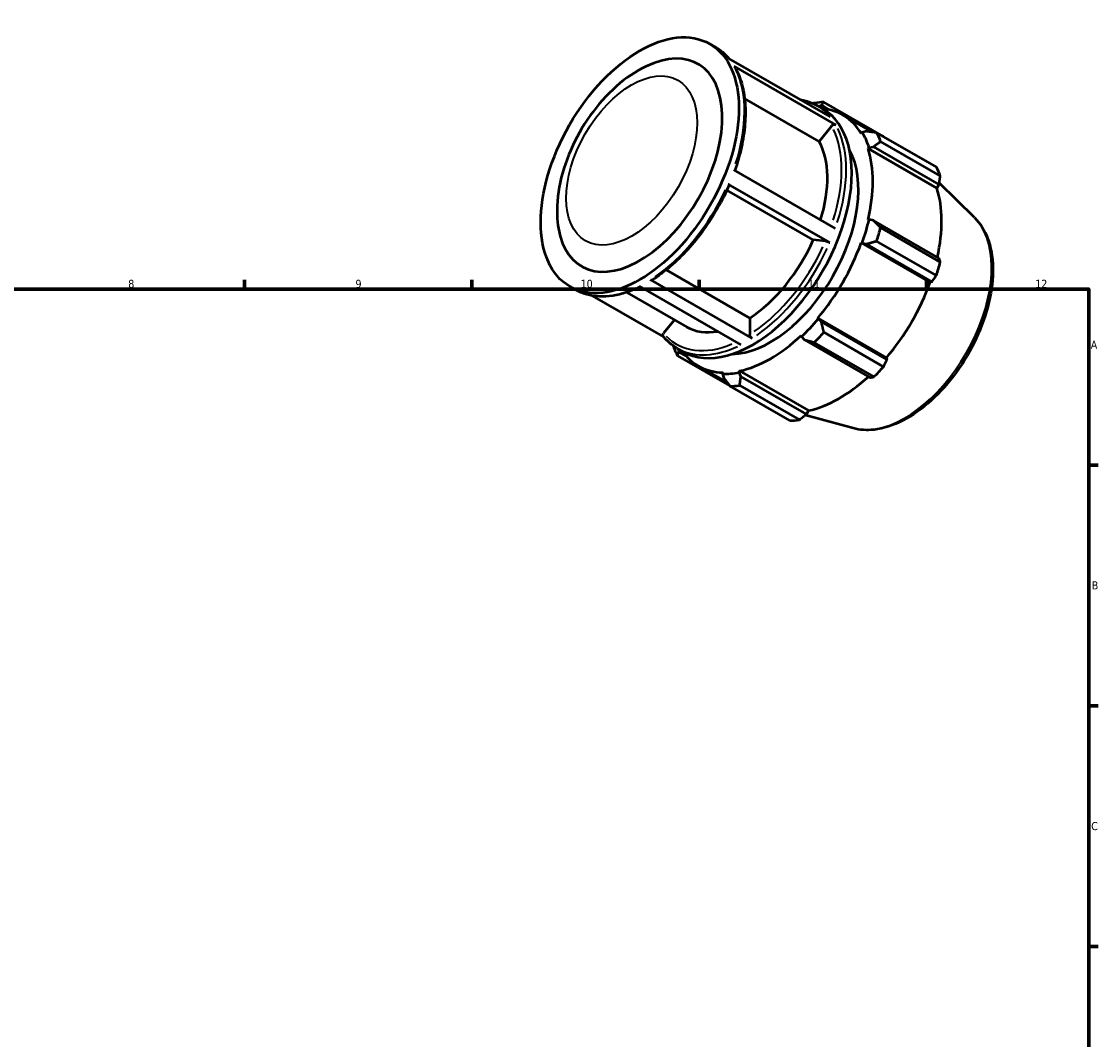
# Model space of a CAD drawing. Header units: millimetres. Extents: x 0 to 914, y 0 to 657.
# Tile 4 of 4: x 492 to 824, y 343 to 657. Entities that reach past the tile are written whole.
import ezdxf

# ---------------------------------------------------------------- set-up
doc = ezdxf.new("R2010")
doc.units = ezdxf.units.MM
for name, color, linetype, lineweight in [('Border (ISO)', 7, 'Continuous', 70), ('Visible (ISO)', 7, 'Continuous', 50), ('Visible Narrow (ISO)', 7, 'Continuous', 35)]:
    doc.layers.add(name, color=color, linetype=linetype, lineweight=lineweight)
doc.styles.add('Note Text (ISO)', font='tahoma.ttf')

# ---------------------------------------------------------------- blocks, each defined once
blk = doc.blocks.new('Borders Default Border')
at = {"layer": 'Border (ISO)'}
for p, q in [((560.67, 574), (560.67, 576.9)), ((630.75, 574), (630.75, 576.9)), ((700.83, 574), (700.83, 576.9)), ((770.92, 574), (770.92, 576.9)), ((821, 519.75), (823.9, 519.75)), ((821, 445.5), (823.9, 445.5)), ((821, 371.25), (823.9, 371.25))]:
    blk.add_line(p, q, dxfattribs=at)
at = {"layer": 'Border (ISO)', "flags": 128}
blk.add_lwpolyline([(20, 20), (20, 574), (821, 574), (821, 20), (20, 20)], dxfattribs=at)
at = {"layer": 'Border (ISO)', "color": 232, "true_color": 0xca0064, "char_height": 2.5, "attachment_point": 7, "style": 'Note Text (ISO)'}
for s, insert in [('8', (524.81, 574.34)), ('9', (594.88, 574.35)), ('10', (664.29, 574.35)), ('11', (734.37, 574.4)), ('12', (804.46, 574.4)), ('A', (821.59, 555.62)), ('B', (821.89, 481.37)), ('C', (821.73, 407.08))]:
    blk.add_mtext(s, dxfattribs=dict(at, insert=insert))

msp = doc.modelspace()

# ---------------------------------------------------------------- linework, layer by layer
at = {"layer": 'Visible (ISO)'}
for p, q in [((704.1081, 649.675), (705.8456, 648.6745)), ((709.9398, 645.1862), (741.3, 627.127)), ((742.9816, 624.6867), (711.6214, 642.7458)), ((737.8556, 619.5995), (714.8725, 632.8346)), ((757.7353, 621.0964), (739.3169, 631.7028)), ((737.2058, 630.6154), (738.9433, 629.6148)), ((737.7106, 630.3247), (738.5489, 630.7351)), ((738.5489, 630.7351), (740.9206, 629.3693)), ((745.1015, 627.7302), (754.277, 622.4464)), ((741.661, 624.331), (737.8556, 619.5995)), ((751.1245, 622.3755), (750.8234, 622.021)), ((752.4055, 622.6938), (751.1245, 622.3755)), ((755.57, 622.2708), (773.9884, 611.6643)), ((752.929, 617.3562), (753.2527, 617.6606)), ((753.2527, 617.6606), (754.579, 617.8785)), ((754.579, 617.8785), (774.7961, 606.2362)), ((775.2157, 608.9453), (756.7974, 619.5517)), ((752.929, 617.3562), (774.1559, 605.1325)), ((711.477, 610.7981), (742.8372, 592.739)), ((735.9987, 589.1769), (709.3686, 604.5121)), ((741.1247, 588.3646), (709.7645, 606.4238)), ((774.7961, 606.2362), (774.1559, 605.1325)), ((785.7732, 596.0564), (774.8891, 606.8263)), ((753.2527, 595.4759), (752.929, 595.4075)), ((754.579, 595.2218), (753.2527, 595.4759)), ((774.7961, 583.5795), (754.579, 595.2218)), ((756.7974, 592.9763), (775.2157, 582.3699)), ((739.8041, 588.8281), (735.9987, 589.1769)), ((750.8234, 588.3177), (751.1245, 588.3098)), ((750.8234, 588.3177), (772.0503, 576.094)), ((751.1245, 588.3098), (752.4055, 587.9033)), ((752.4055, 587.9033), (772.6226, 576.261)), ((773.9884, 578.2373), (755.57, 588.8437)), ((690.6948, 579.9408), (716.4777, 565.0934)), ((660.9918, 574.8022), (662.7292, 573.8017)), ((713.7907, 556.8569), (682.4305, 574.9161)), ((685.8246, 576.85), (717.1848, 558.7909)), ((772.6226, 576.261), (772.0503, 576.094)), ((667.9037, 571.9526), (689.8928, 559.2899)), ((678.5273, 573.0127), (696.9753, 562.3892)), ((693.2336, 564.5439), (689.9013, 560.4005)), ((716.4777, 565.0934), (716.4777, 560.0167)), ((737.5567, 564.8097), (737.3999, 565.0675)), ((737.3999, 565.0675), (758.6268, 552.8438)), ((738.5489, 563.9031), (737.5567, 564.8097)), ((758.7661, 552.2608), (738.5489, 563.9031)), ((732.3166, 559.7057), (732.4186, 559.3903)), ((732.4186, 559.3903), (733.3016, 558.3684)), ((733.3016, 558.3684), (753.5187, 546.7261)), ((739.3169, 560.6926), (757.7353, 550.0861)), ((694.0894, 555.7426), (695.8269, 554.742)), ((694.6017, 554.6163), (694.5413, 555.4824)), ((696.9078, 553.2882), (694.6017, 554.6163)), ((754.7723, 546.9608), (736.3539, 557.5673)), ((694.1524, 553.4757), (710.304, 544.1745)), ((758.6268, 552.8438), (758.7661, 552.2608)), ((700.5479, 550.3616), (709.513, 545.199)), ((708.2495, 548.2809), (708.0928, 547.8426)), ((713.2308, 548.3407), (713.3329, 548.7737)), ((713.7055, 547.0837), (713.2308, 548.3407)), ((713.3329, 548.7737), (734.5597, 536.55)), ((708.0928, 547.8426), (708.4582, 546.575)), ((733.9227, 535.4415), (713.7055, 547.0837)), ((728.8239, 533.4371), (710.4055, 544.0436)), ((713.3685, 544.3309), (731.7869, 533.7244)), ((748.3573, 531.0826), (733.5114, 535.109)), ((734.5597, 536.55), (733.9227, 535.4415))]:
    msp.add_line(p, q, dxfattribs=at)
msp.add_ellipse((682.5499, 612.2386), major_axis=(21.5582, 37.4364), ratio=0.57809312, dxfattribs=at)
for centre, major_axis, start_param, end_param in [((682.5499, 612.2386), (17.9652, 31.197), 2.52754592, 6.89723204), ((724.8612, 587.8732), (23.9535, 41.596), 0.34350158, 0.43802917), ((717.3851, 592.1784), (21.5582, 37.4364), 3.14159265, 6.28318531), ((722.8247, 589.0459), (22.2768, 38.6843), 5.97581898, 6.53787336), ((722.8247, 589.0459), (22.5163, 39.1002), 5.80128605, 5.97581898), ((724.8612, 587.8732), (23.9535, 41.596), 5.84128872, 5.93581631), ((714.9405, 593.5862), (17.9652, 31.197), 5.08742963, 5.94644171), ((722.8247, 589.0459), (19.1628, 33.2768), 3.47609479, 5.94868318), ((722.8247, 589.0459), (22.2768, 38.6843), 5.19042082, 5.80128605), ((743.2796, 577.2668), (23.9535, 41.596), 5.84128872, 5.93581631), ((744.0515, 576.8222), (-22.2768, -38.6843), 2.06561524, 2.6596934), ((722.8247, 589.0459), (-22.5163, -39.1002), 1.87429524, 2.04882816), ((724.8612, 587.8732), (23.9535, 41.596), 5.05589056, 5.15041815), ((714.9405, 593.5862), (-17.9652, -31.197), 0.8438889, 1.75765151), ((722.8247, 589.0459), (22.2768, 38.6843), 4.40502265, 5.01588789), ((743.2796, 577.2668), (-23.9535, -41.596), 1.9142979, 2.0088255), ((744.0515, 576.8222), (-22.2768, -38.6843), 1.26343, 1.87429524), ((722.8247, 589.0459), (-22.5163, -39.1002), 1.08889707, 1.26343), ((714.9405, 593.5862), (-17.9652, -31.197), 0, 0.45085319), ((722.8247, 589.0459), (22.2768, 38.6843), 3.61962449, 4.23048973), ((724.8612, 587.8732), (23.9535, 41.596), 4.27049239, 4.36501999), ((724.8612, 587.8732), (-23.9535, -41.596), 5.84128872, 5.93581631), ((722.8247, 589.0459), (-22.2768, -38.6843), 6.02849725, 6.58668422), ((722.8247, 589.0459), (-22.5163, -39.1002), 0.30349891, 0.47803184), ((743.2796, 577.2668), (-23.9535, -41.596), 1.12889974, 1.22342733), ((744.0515, 576.8222), (-22.2768, -38.6843), 0.47803184, 1.0719493), ((724.8612, 587.8732), (-23.9535, -41.596), 0.34350158, 0.43802917), ((743.2796, 577.2668), (-23.9535, -41.596), 0.34350158, 0.43802917)]:
    msp.add_ellipse(centre, major_axis=major_axis, ratio=0.57809312, start_param=start_param, end_param=end_param, dxfattribs=at)
for points, knots in [([(705.8456, 648.6745), (706.1676, 648.4891), (706.4828, 648.2918), (707.0986, 647.8739), (707.3993, 647.6533), (707.9854, 647.1895), (708.2709, 646.9463), (708.826, 646.4378), (709.0956, 646.1726), (709.5921, 645.6487), (709.8206, 645.3921), (710.0422, 645.1272)], [0.783464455, 0.783464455, 0.783464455, 0.783464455, 0.826132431, 0.826132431, 0.868800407, 0.868800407, 0.911468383, 0.911468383, 0.954136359, 0.954136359, 0.992498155, 0.992498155, 0.992498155, 0.992498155]), ([(686.842, 643.7206), (683.5449, 642.474), (680.453, 640.6534), (674.471, 636.0302), (671.6136, 633.1549), (666.5503, 626.7879), (664.3398, 623.304), (660.7137, 616.0174), (659.2948, 612.2184), (657.3976, 604.5241), (656.9267, 600.6286), (657.1191, 595.442), (657.2514, 594.0747), (657.4753, 592.7245)], [6.11376758, 6.11376758, 6.11376758, 6.11376758, 6.45193388, 6.45193388, 6.81586744, 6.81586744, 7.17530793, 7.17530793, 7.53320314, 7.53320314, 7.89596549, 7.89596549, 8.02726678, 8.02726678, 8.02726678, 8.02726678]), ([(711.6214, 642.7458), (711.7087, 642.6955), (711.7936, 642.6144), (711.8495, 642.5253), (711.8536, 642.5184), (711.8576, 642.5113)], [0, 0, 0, 0, 0.0370195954, 0.0370195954, 0.0400267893, 0.0400267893, 0.0400267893, 0.0400267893]), ([(711.8576, 642.5113), (712.7328, 640.9865), (713.437, 639.2834), (714.4896, 635.5854), (714.8382, 633.5904), (715.1766, 629.3757), (715.1662, 627.156), (714.7919, 622.5649), (714.4277, 620.1936), (713.3677, 615.4107), (712.6764, 613.0002), (711.8322, 610.5936)], [1.108147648, 1.108147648, 1.108147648, 1.108147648, 1.295233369, 1.295233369, 1.482319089, 1.482319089, 1.66940481, 1.66940481, 1.856490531, 1.856490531, 2.041032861, 2.041032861, 2.041032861, 2.041032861]), ([(732.0313, 632.4645), (732.6043, 632.3657), (733.1667, 632.2383), (734.947, 631.7341), (736.1157, 631.2431), (737.2058, 630.6154)], [0.574430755, 0.574430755, 0.574430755, 0.574430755, 0.639012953, 0.639012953, 0.783464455, 0.783464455, 0.783464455, 0.783464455]), ([(741.661, 624.331), (741.7367, 624.4252), (741.8464, 624.5243), (742.0532, 624.6598), (742.1869, 624.7202), (742.4174, 624.7822), (742.555, 624.7948), (742.7741, 624.774), (742.8944, 624.7369), (742.9816, 624.6867)], [0.444723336, 0.444723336, 0.444723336, 0.444723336, 0.48184147, 0.48184147, 0.518921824, 0.518921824, 0.555958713, 0.555958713, 0.592960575, 0.592960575, 0.592960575, 0.592960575]), ([(710.0835, 606.117), (709.0416, 603.6985), (707.8529, 601.3092), (705.2221, 596.67), (703.78, 594.4202), (700.6914, 590.1364), (699.0448, 588.1024), (695.6021, 584.3197), (693.806, 582.5709), (690.1234, 579.4186), (688.2369, 578.015), (686.3356, 576.8086)], [2.155810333, 2.155810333, 2.155810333, 2.155810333, 2.342825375, 2.342825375, 2.529840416, 2.529840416, 2.716855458, 2.716855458, 2.903870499, 2.903870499, 3.090885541, 3.090885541, 3.090885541, 3.090885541]), ([(709.7645, 606.4238), (709.8518, 606.3735), (709.9368, 606.316), (710.0401, 606.2284), (710.0767, 606.1829), (710.0882, 606.1398), (710.0872, 606.1279), (710.0825, 606.1174)], [0, 0, 0, 0, 0.0370195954, 0.0370195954, 0.0740742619, 0.0740742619, 0.0892352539, 0.0892352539, 0.0892352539, 0.0892352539]), ([(785.7732, 596.0564), (787.5016, 594.3461), (788.8442, 592.1878), (790.7981, 587.0384), (791.3347, 583.9838), (791.4925, 577.3104), (791.0766, 573.6716), (789.3376, 566.2594), (788.0156, 562.4874), (784.6155, 555.1841), (782.5414, 551.6532), (777.8393, 545.1621), (775.2124, 542.203), (769.6352, 537.1425), (766.6847, 535.0451), (760.7172, 531.9618), (757.6974, 530.9744), (752.5496, 530.3994), (750.3807, 530.5339), (748.3573, 531.0826)], [0.93463005, 0.93463005, 0.93463005, 0.93463005, 1.22521076, 1.22521076, 1.54382122, 1.54382122, 1.87471361, 1.87471361, 2.20491536, 2.20491536, 2.53360066, 2.53360066, 2.86236529, 2.86236529, 3.1927374, 3.1927374, 3.52335841, 3.52335841, 3.77389151, 3.77389151, 3.77389151, 3.77389151]), ([(739.8041, 588.8281), (739.8798, 588.8211), (739.9895, 588.8012), (740.1963, 588.7498), (740.3301, 588.7094), (740.5606, 588.6285), (740.6981, 588.5737), (740.9172, 588.4756), (741.0375, 588.4148), (741.1247, 588.3646)], [0.444723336, 0.444723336, 0.444723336, 0.444723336, 0.48184147, 0.48184147, 0.518921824, 0.518921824, 0.555958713, 0.555958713, 0.592960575, 0.592960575, 0.592960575, 0.592960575]), ([(682.7085, 574.756), (681.303, 574.0571), (679.8999, 573.472), (677.0551, 572.5199), (675.6148, 572.1649), (672.7936, 571.7314), (671.4127, 571.6529), (668.7402, 571.7802), (667.4486, 571.9861), (664.988, 572.6829), (663.8193, 573.1739), (662.7292, 573.8017)], [3.209480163, 3.209480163, 3.209480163, 3.209480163, 3.3472511, 3.3472511, 3.491702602, 3.491702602, 3.636154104, 3.636154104, 3.780605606, 3.780605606, 3.925057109, 3.925057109, 3.925057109, 3.925057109]), ([(686.3356, 576.8086), (686.332, 576.8063), (686.3283, 576.804), (686.2629, 576.766), (686.1758, 576.7487), (686.0146, 576.7643), (685.9119, 576.7998), (685.8246, 576.85)], [0.5165078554, 0.5165078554, 0.5165078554, 0.5165078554, 0.5187130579, 0.5187130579, 0.555758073, 0.555758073, 0.5927790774, 0.5927790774, 0.5927790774, 0.5927790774]), ([(689.819, 559.3799), (689.8012, 559.401), (689.7851, 559.4228), (689.7197, 559.5271), (689.6831, 559.6399), (689.6666, 559.844), (689.6839, 559.9714), (689.7569, 560.1838), (689.8256, 560.3064), (689.9013, 560.4005)], [0.027184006, 0.027184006, 0.027184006, 0.027184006, 0.037008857, 0.037008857, 0.074041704, 0.074041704, 0.111104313, 0.111104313, 0.148192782, 0.148192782, 0.148192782, 0.148192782]), ([(694.0894, 555.7426), (693.7674, 555.928), (693.4523, 556.1253), (692.8364, 556.5432), (692.5358, 556.7638), (691.9496, 557.2276), (691.6641, 557.4708), (691.109, 557.9792), (690.8394, 558.2444), (690.3165, 558.7962), (690.0633, 559.0827), (689.8184, 559.3794)], [3.925057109, 3.925057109, 3.925057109, 3.925057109, 3.967725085, 3.967725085, 4.010393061, 4.010393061, 4.053061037, 4.053061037, 4.095729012, 4.095729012, 4.138396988, 4.138396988, 4.138396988, 4.138396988]), ([(717.1848, 558.7909), (717.0976, 558.8411), (716.9949, 558.9239), (716.8337, 559.094), (716.7466, 559.2115), (716.6232, 559.4254), (716.565, 559.5597), (716.4982, 559.7849), (716.4777, 559.9156), (716.4777, 560.0167)], [0, 0, 0, 0, 0.037008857, 0.037008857, 0.074041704, 0.074041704, 0.111104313, 0.111104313, 0.148192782, 0.148192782, 0.148192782, 0.148192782])]:
    msp.add_open_spline(points, degree=3, knots=knots, dxfattribs=at)
for points, weights in [([(736.3539, 631.4156), (736.152, 631.3385), (735.9516, 631.2617)], [1.01172218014, 1.01130790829, 1.0108801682]), ([(738.5489, 630.7351), (738.9118, 631.2167), (739.3169, 631.7028)], [1.00448451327, 1.00850857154, 1.01172218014]), ([(755.57, 622.2708), (753.9421, 622.4942), (752.4055, 622.6938)], [1.01172218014, 1.00850857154, 1.00448451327]), ([(757.7887, 620.9931), (757.7621, 621.0447), (757.7353, 621.0964)], [1.00008965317, 1.00004586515, 1]), ([(754.579, 617.8785), (755.6522, 618.7057), (756.7974, 619.5517)], [1.00448451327, 1.00850857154, 1.01172218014]), ([(774.7961, 606.2362), (775.006, 607.5606), (775.2157, 608.9453)], [1.00100224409, 1.00090961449, 1]), ([(756.7974, 592.9763), (755.6522, 594.1296), (754.579, 595.2218)], [1.01172218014, 1.00850857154, 1.00448451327]), ([(752.4055, 587.9033), (753.9421, 588.3716), (755.57, 588.8437)], [1.00448451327, 1.00850857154, 1.01172218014]), ([(775.2157, 582.3699), (775.006, 582.9846), (774.7961, 583.5795)], [1, 1.00090961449, 1.00100224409]), ([(772.6226, 576.261), (773.2959, 577.2265), (773.9884, 578.2373)], [1.00100224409, 1.00090961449, 1]), ([(739.3169, 560.6926), (738.9118, 562.3383), (738.5489, 563.9031)], [1.01172218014, 1.00850857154, 1.00448451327]), ([(733.3016, 558.3684), (734.7833, 557.9836), (736.3539, 557.5673)], [1.00448451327, 1.00850857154, 1.01172218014]), ([(692.8725, 556.5231), (692.8986, 556.3593), (692.925, 556.1947)], [1.01107467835, 1.01140244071, 1.01172218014]), ([(694.1524, 553.4757), (694.3683, 554.0653), (694.6017, 554.6163)], [1.01172218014, 1.00850857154, 1.00448451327]), ([(757.7353, 550.0861), (758.2655, 551.1932), (758.7661, 552.2608)], [1, 1.00090961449, 1.00100224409]), ([(708.4582, 546.575), (709.3987, 545.3428), (710.4055, 544.0436)], [1.00448451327, 1.00850857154, 1.01172218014]), ([(713.3685, 544.3309), (713.5272, 545.7431), (713.7055, 547.0837)], [1.01172218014, 1.00850857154, 1.00448451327]), ([(753.5187, 546.7261), (754.137, 546.8386), (754.7723, 546.9608)], [1.00100224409, 1.00090961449, 1]), ([(731.7869, 533.7244), (732.8809, 534.598), (733.9227, 535.4415)], [1, 1.00090961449, 1.00100224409])]:
    msp.add_rational_spline(points, weights, degree=2, dxfattribs=at)
at = {"layer": 'Visible Narrow (ISO)'}
for centre, major_axis, start_param, end_param in [((684.2874, 611.2381), (21.5582, 37.4364), 6.08046598, 6.27251587), ((684.2874, 611.2381), (21.5582, 37.4364), 5.06940038, 5.91182529), ((715.6476, 593.179), (21.5582, 37.4364), 6.08046598, 6.27251587), ((714.9405, 593.5862), (21.0592, 36.5698), 5.07655347, 5.91083451), ((715.6476, 593.179), (21.5582, 37.4364), 5.06940038, 5.91182529), ((684.2874, 611.2381), (-21.5582, -37.4364), 0.88061017, 1.72303508), ((764.2045, 565.2169), (18.9238, 32.8616), 3.43472133, 5.99005664), ((714.9405, 593.5862), (-21.0592, -36.5698), 0.88167235, 1.72172374), ((715.6476, 593.179), (21.5582, 37.4364), 4.02220283, 4.86462773), ((684.2874, 611.2381), (-21.5582, -37.4364), 0.03613195, 0.68650697), ((714.9405, 593.5862), (-21.0592, -36.5698), 6.11636723, 6.93314689), ((715.6476, 593.179), (-21.5582, -37.4364), 0.03613195, 0.68650697)]:
    msp.add_ellipse(centre, major_axis=major_axis, ratio=0.57809312, start_param=start_param, end_param=end_param, dxfattribs=at)
msp.add_ellipse((680.0448, 613.6813), major_axis=(14.2484, 24.7428), ratio=0.57809312, dxfattribs=at)

# ---------------------------------------------------------------- block references
msp.add_blockref('Borders Default Border', (0, 0))

doc.saveas('drawing.dxf')
